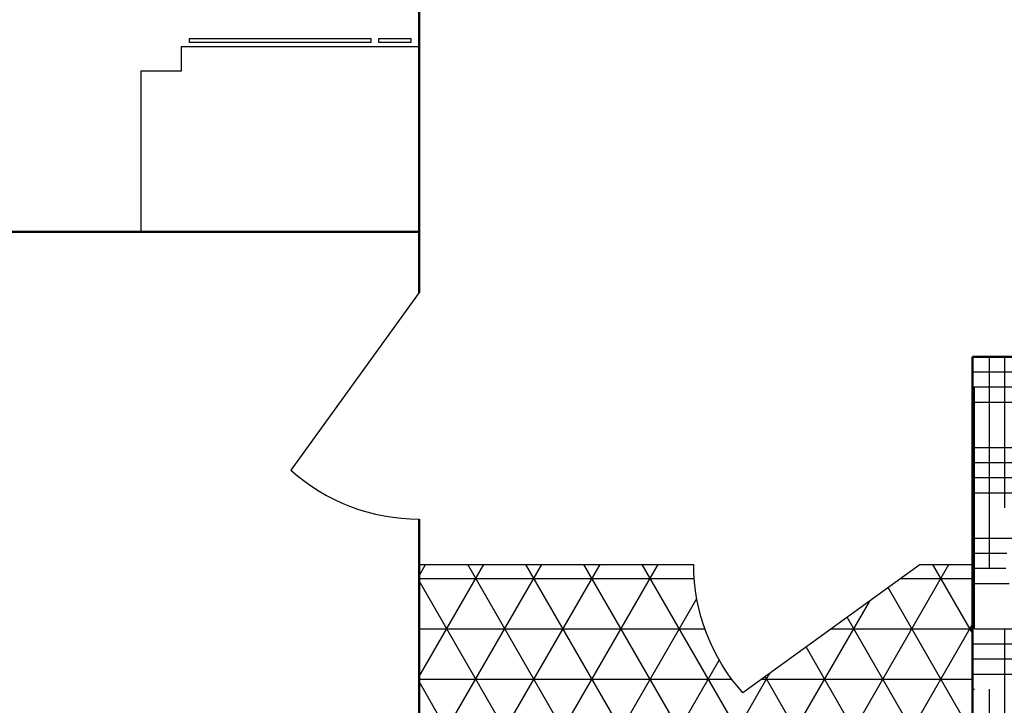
# Model space of a CAD drawing. Header units: inches. Extents: x -269 to 245, y -184 to 203.
# Tile 7 of 15: x -136 to -13, y -111 to -26. Entities that reach past the tile are written whole.
import ezdxf

# ---------------------------------------------------------------- set-up
doc = ezdxf.new("R2010")
doc.units = ezdxf.units.IN
doc.header["$LTSCALE"] = 0.03937
doc.header["$MEASUREMENT"] = 0
for name, color, linetype in [('Blocks', 4, 'Continuous'), ('Doors', 6, 'Continuous'), ('Hatches', 2, 'Continuous')]:
    doc.layers.add(name, color=color, linetype=linetype)

# ---------------------------------------------------------------- blocks, each defined once
blk = doc.blocks.new('Door')
at = {"lineweight": 30}
blk.add_line((0, 0), (15.93, 22.03), dxfattribs=at)
blk.add_arc((-0.03, 4.2), 23.92, 48.1739, 89.9397)
blk = doc.blocks.new('Base Cabinet 1 Door - side')
for p, q in [((-24, 33.5), (-23.5, 33.5)), ((-24, 29.5), (-24, 33.5)), ((-23.5, 33.5), (-23.5, 29.5)), ((-23.5, 29.5), (-24, 29.5)), ((-24, 6), (-24, 28.5)), ((-24, 28.5), (-23.5, 28.5)), ((-23.5, 28.5), (-23.5, 6)), ((-23.5, 6), (-24, 6)), ((-20, 5), (-23, 5)), ((-20, 0), (-20, 5))]:
    blk.add_line(p, q)
blk.add_lwpolyline([(-23, 5), (-23, 34.5), (0, 34.5), (0, 0), (-20, 0)])

msp = doc.modelspace()

# ---------------------------------------------------------------- hatches: boundary and pattern name
at = {"layer": 'Hatches', "transparency": 33554531}
h = msp.add_hatch(dxfattribs=at)
h.set_pattern_fill('NET3', color=256, scale=50)
h.set_pattern_definition([(0, (-32.161, -26.3886), (0, 6.25), []), (60, (-32.161, -26.3886), (-5.41266, 3.125), []), (120, (-32.161, -26.3886), (-5.41266, -3.125), [])])
h.paths.add_polyline_path([(-161.148, 123.965, -0.0900322), (-162.099, 118.724, -0.0900158), (-164.368, 114.928, -0.1044693), (-167.81, 112.343, -0.1176343), (-171.566, 111.573, -0.1176343), (-175.265, 112.583, -0.1044693), (-178.533, 115.385, -0.0900158), (-180.552, 119.319, -0.0819199), (-181.188, 124.13, -0.0819199), (-180.244, 128.89, -0.0900158), (-177.975, 132.686, -0.1044693), (-174.534, 135.272, -0.1176343), (-170.778, 136.041, -0.1176343), (-167.079, 135.032, -0.1044693), (-163.811, 132.229, -0.0900158), (-161.791, 128.295, -0.0738184), (-161.148, 123.965), (-160.349, 158.078), (-201.953, 158.078), (-201.953, 150.078), (-208.453, 150.078), (-206.453, 144.078, -0.5013235), (-211.408, 125.217, -0.1328909), (-213.498, 125.217, -0.5013168), (-218.453, 144.078), (-216.453, 150.078), (-219.453, 150.078), (-219.453, 148.578), (-222.453, 148.578), (-222.453, 150.078), (-222.953, 150.078), (-222.953, 158.078), (-227.416, 158.078), (-227.416, 95.842), (-198.616, 95.842), (-198.616, 47.842), (-160.349, 47.842), (-160.349, 50.237), (-176.277, 72.263, -0.1842824), (-160.349, 78.359)])
h.paths.add_polyline_path([(-17.41, -93.407), (-23.894, -93.407), (-45.92, -109.335, -0.1842824), (-52.017, -93.407), (-86.101, -93.407), (-86.101, -156.882), (-17.41, -156.882)])
h.paths.add_polyline_path([(-54.333, -150.745), (-54.333, -109.792), (-68.999, -109.792), (-68.999, -150.745)], flags=24)
at = {"layer": 'Hatches', "transparency": 33554457}
h = msp.add_hatch(dxfattribs=at)
h.set_pattern_fill('HOUND', color=256, scale=30)
h.set_pattern_definition([(0, (-32.161, -26.3886), (7.5, 1.875), [30, -15]), (90, (-32.161, -26.3886), (-1.875, -7.5), [30, -15])])
h.paths.add_polyline_path([(87.545, -67.637), (47.335, -67.637), (25.309, -51.708, 0.1842824), (19.212, -67.637), (-17.41, -67.637), (-17.41, -156.882), (2.516, -156.882), (2.516, -150.882), (13.123, -140.276), (13.83, -140.983), (14.537, -140.276), (25.144, -150.882), (24.437, -151.59), (40.596, -151.59), (39.889, -150.882), (50.496, -140.276), (51.203, -140.983), (51.91, -140.276), (62.516, -150.882), (62.516, -156.882), (87.545, -156.882)])
h.paths.add_polyline_path([(46.751, -108.531), (47.949, -107.628), (47.944, -105.128), (50.345, -105.823), (51.236, -102.021), (53.436, -101.616), (55.027, -97.912), (60.033, -100.401), (61.422, -99.152, -0.2595642), (58.795, -93.94), (57.636, -94.796), (55.173, -95.224), (54.081, -91.862), (51.172, -92.063), (50.752, -88.482), (48.743, -88.02), (48.559, -82.875), (49.895, -83.556), (52.14, -82.455), (52.568, -84.918), (56.376, -84.053), (57.704, -85.852), (61.731, -85.659), (61.705, -89.041, -0.3903199), (69.803, -90.872), (70.194, -90.438), (70.261, -89.87), (69.451, -85.472), (70.145, -83.07), (73.646, -83.562), (74.74, -80.859), (78.143, -82.052), (79.439, -80.449), (84.144, -82.538), (82.946, -83.441), (82.952, -85.941), (80.55, -85.246), (79.659, -89.048), (77.46, -89.453), (75.868, -93.157), (70.862, -90.668), (70.146, -91.481, -0.2048163), (70.428, -96.292), (71.654, -96.47), (76.42, -94.894), (78.895, -95.248), (78.895, -98.783), (81.723, -99.49), (81.016, -103.026), (82.784, -104.086), (81.37, -109.036), (80.309, -107.976), (77.834, -108.329), (78.188, -105.854), (74.298, -105.501), (73.591, -103.379), (69.702, -102.319), (71.47, -97.015), (70.17, -96.849, -0.4116615), (61.905, -99.429), (60.701, -100.631), (60.635, -101.199), (61.445, -105.597), (60.75, -107.999), (57.249, -107.507), (56.155, -110.21), (52.752, -109.017), (51.456, -110.62)], flags=16)
h.paths.add_polyline_path([(-13.276, -93.407, -1), (0.724, -93.407, -1)], flags=16)
h.paths.add_polyline_path([(-3.276, -93.407), (-6.276, -96.407), (-9.276, -93.407), (-6.276, -90.407)], flags=0)
h.paths.add_polyline_path([(-5.276, -93.407, -1), (-7.276, -93.407, -1)], flags=0)

# ---------------------------------------------------------------- linework, layer by layer
at = {"lineweight": 50}
for p, q in [((-86.101, -34.438), (-86.101, 14.798)), ((-86.101, -34.438), (-86.101, -59.671)), ((-227.416, -52.144), (-86.101, -52.144)), ((-17.41, -67.637), (19.212, -67.637)), ((-17.41, -67.637), (-17.41, -156.882)), ((-86.101, -87.794), (-86.101, -156.882))]:
    msp.add_line(p, q, dxfattribs=at)
for p, q in [((-86.101, -93.407), (-52.017, -93.407)), ((-23.894, -93.407), (-17.41, -93.407))]:
    msp.add_line(p, q)

# ---------------------------------------------------------------- block references
at = {"layer": 'Blocks', "rotation": 270}
msp.add_blockref('Base Cabinet 1 Door - side', (-120.601, -52.144), dxfattribs=at)
at = {"layer": 'Doors', "rotation": 180}
msp.add_blockref('Door', (-86.101, -59.671), dxfattribs=at)
at = {"layer": 'Doors', "xscale": -1, "rotation": 90}
msp.add_blockref('Door', (-23.894, -93.407), dxfattribs=at)

doc.saveas('drawing.dxf')
